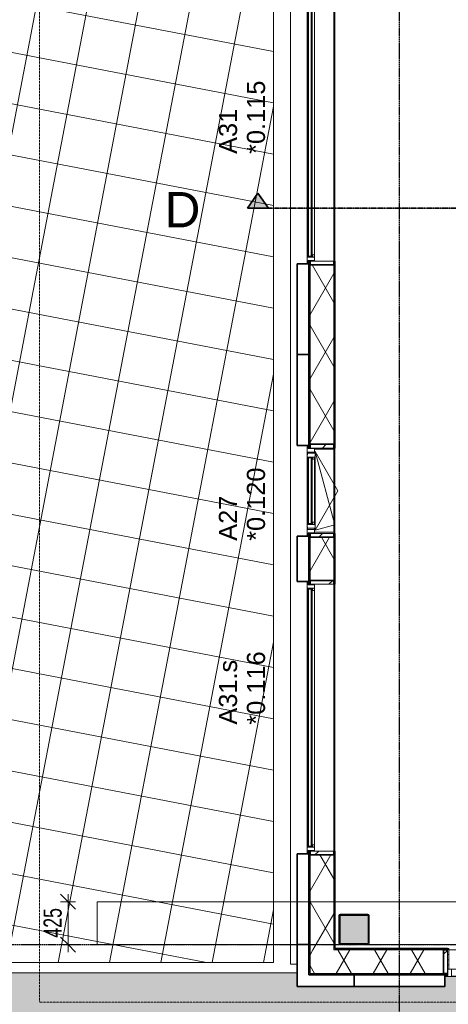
# Model space of a CAD drawing. Header units: millimetres. Extents: x -80560 to 110805, y -11020 to 52719.
# Tile 8 of 152: x 36527 to 40780, y 9408 to 19171. Entities that reach past the tile are written whole.
import ezdxf

# ---------------------------------------------------------------- set-up
doc = ezdxf.new("R2010")
doc.units = ezdxf.units.MM
for name, pattern in [('CENTER2', [20, 8, -4, 4, -4]), ('DASHDOT2', [8, 4, -2, 0, -2]), ('DASHED2', [6, 4, -2]), ('DASHED2-1', [3, 2, -1])]:
    doc.linetypes.add(name, pattern=pattern)
for name, color, linetype, lineweight in [('A-ANNO-DIMS', 211, 'Continuous', 9), ('A-ANNO-DIMS-100', 211, 'Continuous', 9), ('A-DETL-HDLN', 90, 'DASHED2', 18), ('A-DETL-MBND', 5, 'Continuous', 18), ('A-FLOR', 192, 'Continuous', 18), ('A-FLOR-OVHD', 1, 'DASHED2-1', 18), ('A-FLOR-PATT', 8, 'Continuous', 18), ('A-GENM', 13, 'Continuous', 18), ('A-GLAZ', 151, 'Continuous', 18), ('A-GLAZ-IDEN', 152, 'Continuous', 18), ('A-GLAZ-SILL', 1, 'Continuous', 18), ('A-WALL', 113, 'Continuous', 35), ('A-WALL-PATT', 111, 'Continuous', 35), ('G-ANNO-SYMB', 111, 'Continuous', 9), ('S-COLS', 52, 'Continuous', 18), ('S-GRID', 1, 'Continuous', 9)]:
    doc.layers.add(name, color=color, linetype=linetype, lineweight=lineweight)
doc.styles.add('Arial', font='arial.ttf', dxfattribs={"height": 180})
doc.styles.add('Arial_4', font='arial.ttf', dxfattribs={"height": 350})
doc.styles.add('Arial_6', font='arial.ttf', dxfattribs={"width": 0.7, "height": 180})
doc.dimstyles.new('n3o_1_8', dxfattribs={"dimscale": 304.8, "dimtxt": 183.646692, "dimasz": 0.492126, "dimexe": 0.246063, "dimexo": 0.0625, "dimgap": 0.032808, "dimtad": 1, "dimdec": 0, "dimdsep": 46, "dimtxsty": 'Arial_6', "dimblk1": 'OBLIQUE', "dimblk2": 'OBLIQUE', "dimsah": 1, "dimcen": 0.09, "dimdle": 0.246063, "dimazin": 0, "dimtfac": 1, "dimtdec": 4, "dimtix": 1, "dimtmove": 0, "dimatfit": 3, "dimfxl": 0.246063, "dimfxlon": 1, "dimtvp": 1, "dimtolj": 1, "dimtzin": 0, "dimarcsym": 2})
doc.dimstyles.new('n3o_1_8_3', dxfattribs={"dimscale": 304.8, "dimtxt": 183.646692, "dimasz": 0.492126, "dimexe": 0.246063, "dimexo": 0.0625, "dimgap": 0.032808, "dimtad": 1, "dimdec": 0, "dimdsep": 46, "dimtxsty": 'Arial_6', "dimblk1": 'OBLIQUE', "dimblk2": 'OBLIQUE', "dimsah": 1, "dimcen": 0.09, "dimdle": 0.246063, "dimazin": 0, "dimtfac": 1, "dimtdec": 4, "dimtix": 1, "dimtmove": 0, "dimatfit": 3, "dimfxl": 0.246063, "dimfxlon": 1, "dimtvp": 1, "dimtolj": 1, "dimtzin": 0, "dimarcsym": 2})
pattern_1 = [(45, (0, 0), (-141.4214, 141.4214), [])]
pattern_2 = [(60, (24894.82, 0), (-274.963, 158.75), []), (120, (24894.82, 0), (-274.963, -158.75), [])]

# ---------------------------------------------------------------- blocks, each defined once
blk = doc.blocks.new('Leonardo College_EHA_1489_R18_CF_situatie_2020_rvt-1-DO_00 begane grond')
at = {"layer": 'A-FLOR-PATT', "lineweight": 9}
h = blk.add_hatch(dxfattribs=at)
h.set_pattern_fill('FP_25', color=43, style=0, pattern_type=2)
h.set_pattern_definition([(169.149, (24084.14, 38525.2), (-94.128, -491.06), []), (259.149, (24084.14, 38525.2), (491.06, -94.128), [])])
h.paths.add_polyline_path([(14151.7, 9821), (14151.7, 34634), (13184, 34634), (13184, 34771), (12951.7, 34771), (12951.7, 48157), (13184, 48157), (13184, 48216), (18550, 48216), (18550, 48157), (19450, 48157), (19450, 48216), (19700, 48216), (19700, 48157), (20600, 48157), (20600, 48216), (21650, 48216), (21650, 48157), (22550, 48157), (22550, 48216), (23000, 48216), (23000, 48157), (24100, 48157), (24100, 48216), (26625, 48216), (26625, 48202), (26650, 48201.5), (26650, 48157), (28000, 48157), (28000, 48202), (28025, 48202), (28025, 48216), (29775, 48216), (29775, 48202), (29800, 48201), (29800, 48157), (29805, 48157), (29805, 48201), (29825, 48201), (29825, 48166.5), (31125, 48166.5), (31125, 48201), (31145, 48201), (31145, 48157), (31150, 48157), (31150, 48202), (31175, 48202), (31175, 48216), (32800, 48216), (32800, 48157), (33630.7, 48157), (33630.7, 49580.6), (7590.2, 49580.6), (7590.2, 9821), (12289, 9821)], flags=0)
h.paths.add_polyline_path([(10632.4, 32055), (10632.4, 32075), (10622.4, 32075), (10622.4, 32055), (10282.4, 32055), (10282.4, 32075), (10272.4, 32075), (10272.4, 32055), (9932.4, 32055), (9932.4, 32075), (9922.4, 32075), (9922.4, 32055), (9582.4, 32055), (9582.4, 32075), (9572.4, 32075), (9572.4, 32055), (9232.4, 32055), (9232.4, 32075), (9222.4, 32075), (9222.4, 32055), (8882.4, 32055), (8882.4, 32075), (8877.4, 32075), (8877.4, 32655), (10977.4, 32655), (10977.4, 32075), (10972.4, 32075), (10972.4, 32055)], flags=0)
h.paths.add_polyline_path([(67959.7, 48157), (67959.7, 49580.6), (48811.5, 49580.6), (48807.2, 48216), (49300, 48216), (49300, 48157), (51100, 48157), (51100, 48216), (54550, 48216), (54550, 48157), (57250, 48157), (57250, 48216), (60400, 48216), (60400, 48157), (62200, 48157), (62200, 48216), (64450, 48216), (64450, 48157), (67499.3, 48157)], flags=0)
h.paths.add_polyline_path([(27719, 48165.9), (27719, 48210.9), (27991, 48210.9), (27991, 48165.9), (27853.6, 48165.9)], flags=0)
h.paths.add_polyline_path([(27266.3, 48165.9), (26659, 48165.9), (26659, 48210.9), (27711, 48210.9), (27711, 48165.9), (27559.9, 48165.9)], flags=0)
h.paths.add_polyline_path([(31120.2, 48171), (29829, 48171), (29829, 48201), (31120.2, 48201)], flags=0)
h = blk.add_hatch(dxfattribs=at)
h.set_pattern_fill('FP_27', color=93, style=0, pattern_type=2)
h.set_pattern_definition([(90, (0, 0), (-456.197, 456.197), [120.967, -791.427]), (45, (0, 0), (-456.197, 456.197), [120.968, -524.193]), (135, (0, 0), (-456.197, -456.197), [120.968, -524.193])])
h.paths.add_polyline_path([(53547.8, 6923), (67447.4, 6923), (67424.9, 9701), (65130, 9701), (65130, 9711.4), (64440, 9713), (64440, 9701), (64450, 9701), (64450, 9584), (62200, 9584), (62200, 9701), (62210, 9701), (62210, 9720), (61625.9, 9721), (60390, 9721), (60390, 9701), (60400, 9701), (60400, 9584), (57700, 9584), (57700, 9701), (57710, 9701), (57710, 9721), (54990, 9721), (54990, 9701), (55000, 9701), (55000, 9584), (52300, 9584), (52300, 9701), (52268, 9701), (52268, 9694), (52290, 9694), (52290, 9684), (49610, 9684), (49610, 9694), (49632, 9694), (49632, 9701), (49600, 9700), (49600, 9584), (47450, 9584), (47450, 9701), (47418, 9701), (47418, 9694), (47440, 9694), (47440, 9684), (42960, 9684), (42960, 9694), (42982, 9694), (42982, 9701), (42950, 9700), (42950, 9584), (41600, 9584), (41600, 9701), (41568, 9701), (41568, 9694), (41590, 9694), (41590, 9684), (40683.4, 9684), (40682.5, 9678), (39817.5, 9678), (39816.6, 9684), (39710, 9684), (39710, 9694), (39732, 9694), (39732, 9701), (39700, 9701), (39700, 9584), (38800, 9584), (38800, 9701), (38768, 9701), (38768, 9694), (38790, 9694), (38790, 9684), (37910, 9684), (37910, 9694), (37932, 9694), (37932, 9701), (37900, 9701), (37900, 9584), (35200, 9584), (35200, 9701), (35168, 9701), (35168, 9694), (35190, 9694), (35190, 9684), (32510, 9684), (32510, 9694), (32532, 9694), (32532, 9701), (32500, 9701), (32500, 9584), (30100, 9584), (30100, 9701), (30068, 9701), (30068, 9694), (30090, 9694), (30090, 9684), (29210, 9684), (29210, 9694), (29232, 9694), (29232, 9701), (29200, 9701), (29200, 9584), (28527, 9584), (28527, 9701), (28495, 9701), (28495, 9694), (28517, 9694), (28517, 9684), (28412, 9684), (28409.5, 9668), (27544.5, 9668), (27542, 9684), (27437, 9684), (27437, 9694), (27459, 9694), (27459, 9701), (27427, 9701), (27427, 9584), (25750, 9584), (25750, 9701), (25718, 9701), (25718, 9694), (25740, 9694), (25740, 9684), (23960, 9684), (23960, 9694), (23982, 9694), (23982, 9701), (23950, 9700), (23950, 9584), (23050, 9584), (23050, 9701), (23018, 9701), (23018, 9694), (23040, 9694), (23040, 9684), (22160, 9684), (22160, 9694), (22182, 9694), (22182, 9701), (22150, 9701), (22150, 9584), (20350, 9584), (20350, 9701), (20318, 9701), (20318, 9694), (20340, 9694), (20340, 9684), (15860, 9684), (15860, 9694), (15882, 9694), (15882, 9701), (15850, 9700), (15850, 9584), (14384, 9584), (14384, 9721), (7590.2, 9721), (7590.2, 6923), (52710.1, 6923)], flags=0)
h.paths.add_polyline_path([(30068, 9713), (30073, 9713), (30073, 9721), (30068, 9721)], flags=0)
h.paths.add_polyline_path([(29227, 9713), (29232, 9713), (29232, 9721), (29227, 9721)], flags=0)
at = {"layer": 'A-DETL-MBND', "color": 254}
for p, q in [((14320.7, 34634), (14320.7, 9807)), ((14320.7, 9807), (14320.7, 34634)), ((14320.7, 9807), (14384, 9807)), ((14384, 9807), (14320.7, 9807))]:
    blk.add_line(p, q, dxfattribs=at)
at = {"layer": 'A-FLOR', "color": 7}
for p, q in [((14151.7, 9821), (14151.7, 34634)), ((7590.2, 9821), (14151.7, 9821)), ((14384, 9721), (7590.2, 9721))]:
    blk.add_line(p, q, dxfattribs=at)
blk = doc.blocks.new('NLRS_28_SCO_UN_staalkolom koker betongevuld_gen_CGA - kolom B-V235-DO_00 begane grond')
at = {"layer": 'S-COLS', "lineweight": 5}
h = blk.add_hatch(dxfattribs=at)
h.set_pattern_fill('FP_204', color=256, style=0, pattern_type=2)
h.set_pattern_definition([(45, (-14950, -10150), (-99.9997, 99.9997), []), (45, (-14865, -10150), (-99.9997, 99.9997), []), (45, (-14860, -10150), (-99.9997, 99.9997), []), (45, (-14855, -10150), (-99.9997, 99.9997), []), (45, (-14850, -10150), (-99.9997, 99.9997), []), (45, (-14845, -10150), (-99.9997, 99.9997), []), (45, (-14840, -10150), (-99.9997, 99.9997), []), (45, (-14835, -10150), (-99.9997, 99.9997), [])])
h.paths.add_polyline_path([(138, -150), (146.5, -146.5), (150, -138), (150, 138), (146.5, 146.5), (138, 150), (-138, 150), (-146.5, 146.5), (-150, 138), (-150, -138), (-146.5, -146.5), (-138, -150)], flags=0)
h.paths.add_polyline_path([(-134, -142), (-139.7, -139.7), (-142, -134), (-142, 134), (-139.7, 139.7), (-134, 142), (134, 142), (139.7, 139.7), (142, 134), (142, -134), (139.7, -139.7), (134, -142)], flags=0)
at = {"layer": 'S-COLS', "lineweight": 9}
blk.add_hatch(color=256, dxfattribs=at).paths.add_polyline_path([(134, -142), (139.7, -139.7), (142, -134), (142, 134), (139.7, 139.7), (134, 142), (-134, 142), (-139.7, 139.7), (-142, 134), (-142, -134), (-139.7, -139.7), (-134, -142)], flags=0)
at = {"layer": 'S-COLS'}
for p, q in [((-150, 138), (-150, -138)), ((-142, -134), (-142, 134)), ((138, 150), (-138, 150)), ((-134, 142), (134, 142)), ((142, 134), (142, -134)), ((150, -138), (150, 138)), ((-138, -150), (138, -150)), ((134, -142), (-134, -142))]:
    blk.add_line(p, q, dxfattribs=at)
at = {"layer": 'S-COLS', "lineweight": 35}
for p, q in [((-142, 134), (-142, -134)), ((134, 142), (-134, 142)), ((142, -134), (142, 134)), ((-134, -142), (134, -142))]:
    blk.add_line(p, q, dxfattribs=at)
at = {"layer": 'S-COLS'}
for centre, radius, start, end in [((-138, 138), 12, 90, 180), ((-134, 134), 8, 90, 180), ((134, 134), 8, 0, 90), ((138, 138), 12, 0, 90), ((-138, -138), 12, 180, 270), ((-134, -134), 8, 180, 270), ((134, -134), 8, 270, 0), ((138, -138), 12, 270, 360)]:
    blk.add_arc(centre, radius, start, end, dxfattribs=at)
at = {"layer": 'S-COLS', "lineweight": 35}
for centre, start, end in [((-134, 134), 90, 180), ((134, 134), 360, 90), ((-134, -134), 180, 270), ((134, -134), 270, 360)]:
    blk.add_arc(centre, 8, start, end, dxfattribs=at)
blk = doc.blocks.new('19112_SW_LeonardoCollege_R2020_rvt-1-DO_00 begane grond')
at = {"color": 50, "lineweight": 9}
blk.add_blockref('NLRS_28_SCO_UN_staalkolom koker betongevuld_gen_CGA - kolom B-V235-DO_00 begane grond', (14950, 10150), dxfattribs=at)
blk = doc.blocks.new('merk 2700 vast glas HOOG - merk 2700 vast glas HOOG-32422013-DO_00 begane grond')
at = {"layer": 'A-GLAZ'}
for p, q in [((-1262, 0), (-1340, 0)), ((-1340, 0), (-1340, -10)), ((-1262, -4), (-1262, 0)), ((1340, 0), (1262, 0)), ((1262, 0), (1262, -4)), ((1340, -10), (1340, 0)), ((-1340, -10), (-1318, -10)), ((-1318, -10), (-1318, -72)), ((-1318, -72), (-1284, -72)), ((-1284, -72), (-1284, -4)), ((-1284, -4), (-1262, -4)), ((1262, -4), (1284, -4)), ((1284, -4), (1284, -72)), ((1284, -72), (1318, -72)), ((1318, -72), (1318, -10)), ((1318, -10), (1340, -10))]:
    blk.add_line(p, q, dxfattribs=at)
at = {"layer": 'A-GLAZ-SILL'}
for p, q in [((1262, 0), (-1262, 0)), ((1262, -4), (-1262, -4))]:
    blk.add_line(p, q, dxfattribs=at)
blk = doc.blocks.new('merk 2700 vast glas HOOG - merk 2700 vast glas HOOG-33734846-DO_00 begane grond')
at = {"layer": 'A-GLAZ'}
for p, q in [((-1340, 10), (-1318, 10)), ((-1340, 0), (-1340, 10)), ((-1318, 72), (-1284, 72)), ((-1318, 10), (-1318, 72)), ((-1284, 72), (-1284, 4)), ((-1284, 4), (-1262, 4)), ((-1262, 4), (-1262, 0)), ((1262, 4), (1284, 4)), ((1262, 0), (1262, 4)), ((1284, 72), (1318, 72)), ((1284, 4), (1284, 72)), ((1318, 72), (1318, 10)), ((1318, 10), (1340, 10)), ((1340, 10), (1340, 0)), ((-1262, 0), (-1340, 0)), ((1340, 0), (1262, 0))]:
    blk.add_line(p, q, dxfattribs=at)
at = {"layer": 'A-GLAZ-SILL'}
for p, q in [((-1262, 4), (1262, 4)), ((-1262, 0), (1262, 0))]:
    blk.add_line(p, q, dxfattribs=at)
blk = doc.blocks.new('NLRS_41_GM_WPB_spouwlat-SH_generiek_ISR - 235x38-V34-DO_00 begane grond')
at = {"layer": 'A-GENM'}
h = blk.add_hatch(dxfattribs=at)
h.set_pattern_fill('FP_78', color=256, style=0, pattern_type=2)
h.set_pattern_definition(pattern_1)
h.paths.add_polyline_path([(15877, 9713), (15877, 9948), (15839, 9948), (15839, 9713)], flags=0)
for p, q in [((15877, 9948), (15839, 9948)), ((15839, 9948), (15839, 9713)), ((15877, 9713), (15877, 9948)), ((15839, 9713), (15877, 9713))]:
    blk.add_line(p, q, dxfattribs=at)
blk = doc.blocks.new('NLRS_41_GM_WPB_spouwlat-SH_generiek_ISR - 235x38-33868840-DO_00 begane grond')
at = {"layer": 'A-DETL-MBND'}
for p, q in [((15889, 9948), (20311, 9948)), ((15877, 9713), (15882, 9713)), ((20318, 9713), (20323, 9713))]:
    blk.add_line(p, q, dxfattribs=at)
blk = doc.blocks.new('41_dagkanten_SH_generiek_ISR - 12x204_5-V37-DO_00 begane grond')
at = {"layer": 'A-GENM'}
h = blk.add_hatch(dxfattribs=at)
h.set_pattern_fill('FP_80', color=256, style=0, pattern_type=2)
h.set_pattern_definition([(0, (0, 0), (0, 50), [])])
h.paths.add_polyline_path([(15882, 9756), (15889, 9756), (15889, 9960.5), (15877, 9960.5), (15877, 9756)], flags=0)
for p, q in [((15889, 9960.5), (15877, 9960.5)), ((15877, 9960.5), (15877, 9756)), ((15889, 9756), (15889, 9960.5)), ((15877, 9756), (15882, 9756))]:
    blk.add_line(p, q, dxfattribs=at)
blk = doc.blocks.new('merk 4500 draaikiep 1x HOOG - merk 4500 draaikiep 1x HOOG-33743888-DO_00 begane grond')
at = {"layer": 'A-GLAZ'}
for p, q in [((-2240, 10), (-2218, 10)), ((-2240, 0), (-2240, 10)), ((-2218, 72), (-2184, 72)), ((-2218, 10), (-2218, 72)), ((-2184, 72), (-2184, 4)), ((-2184, 4), (-2162, 4)), ((-2162, 4), (-2162, 0)), ((1360, 4), (1382, 4)), ((1360, 0), (1360, 4)), ((1382, 72), (1416, 72)), ((1382, 4), (1382, 72)), ((1416, 72), (1416, 4)), ((1416, 4), (1438, 4)), ((1438, 4), (1438, 0)), ((2162, 4), (2184, 4)), ((2162, 0), (2162, 4)), ((2184, 72), (2218, 72)), ((2184, 4), (2184, 72)), ((2218, 72), (2218, 10)), ((2218, 10), (2240, 10)), ((2240, 10), (2240, 0)), ((-2162, 0), (-2240, 0)), ((1438, 0), (1360, 0)), ((2240, 0), (2162, 0))]:
    blk.add_line(p, q, dxfattribs=at)
at = {"layer": 'A-GLAZ-SILL'}
for p, q in [((-2184, 72), (1382, 72)), ((-2162, 4), (1360, 4)), ((-2162, 0), (1360, 0)), ((1416, 72), (2184, 72)), ((1438, 4), (1443, 4)), ((1438, 0), (1443, 0)), ((2157, 4), (2162, 4)), ((2157, 0), (2162, 0))]:
    blk.add_line(p, q, dxfattribs=at)
blk = doc.blocks.new('merk 900 draaikiep HOOG - merk 900 draaikiep HOOG-32401496-DO_00 begane grond')
at = {"layer": 'A-GLAZ'}
for p, q in [((-362, 0), (-440, 0)), ((-440, 0), (-440, -10)), ((-362, -4), (-362, 0)), ((440, 0), (362, 0)), ((362, 0), (362, -4)), ((440, -10), (440, 0)), ((-440, -10), (-418, -10)), ((-418, -10), (-418, -72)), ((-418, -72), (-384, -72)), ((-384, -72), (-384, -4)), ((-384, -4), (-362, -4)), ((362, -4), (384, -4)), ((384, -4), (384, -72)), ((384, -72), (418, -72)), ((418, -72), (418, -10)), ((418, -10), (440, -10))]:
    blk.add_line(p, q, dxfattribs=at)
at = {"layer": 'A-GLAZ-SILL'}
for p, q in [((-357, 0), (-362, 0)), ((362, 0), (357, 0)), ((-372, -72), (-384, -72)), ((-357, -4), (-362, -4)), ((362, -4), (357, -4)), ((384, -72), (372, -72))]:
    blk.add_line(p, q, dxfattribs=at)
blk = doc.blocks.new('NLRS_41_GM_WPB_spouwlat-SH_generiek_ISR - 235x38-V90-DO_00 begane grond')
at = {"layer": 'A-GENM'}
h = blk.add_hatch(dxfattribs=at)
h.set_pattern_fill('FP_78', color=256, style=0, pattern_type=2)
h.set_pattern_definition(pattern_1)
h.paths.add_polyline_path([(14748, 16739), (14748, 16777), (14513, 16777), (14513, 16739), (14638.4, 16739)], flags=0)
for p, q in [((14748, 16777), (14513, 16777)), ((14513, 16777), (14513, 16739)), ((14513, 16739), (14748, 16739)), ((14748, 16739), (14748, 16777))]:
    blk.add_line(p, q, dxfattribs=at)
blk = doc.blocks.new('NLRS_41_GM_WPB_spouwlat-SH_generiek_ISR - 235x38-33868838-DO_00 begane grond')
at = {"layer": 'A-DETL-MBND'}
for p, q in [((14513, 19423), (14513, 19418)), ((14748, 19411), (14748, 16777)), ((14513, 16782), (14513, 16777))]:
    blk.add_line(p, q, dxfattribs=at)
blk = doc.blocks.new('NLRS_41_GM_WPB_spouwlat-SH_generiek_ISR - 235x38-V93-DO_00 begane grond')
at = {"layer": 'A-GENM'}
h = blk.add_hatch(dxfattribs=at)
h.set_pattern_fill('FP_78', color=256, style=0, pattern_type=2)
h.set_pattern_definition(pattern_1)
h.paths.add_polyline_path([(14748, 14039), (14748, 14077), (14513, 14077), (14513, 14039), (14638.4, 14039)], flags=0)
for p, q in [((14748, 14077), (14513, 14077)), ((14513, 14077), (14513, 14039)), ((14748, 14039), (14748, 14077)), ((14513, 14039), (14748, 14039))]:
    blk.add_line(p, q, dxfattribs=at)
blk = doc.blocks.new('NLRS_41_GM_WPB_spouwlat-SH_generiek_ISR - 235x38-V94-DO_00 begane grond')
at = {"layer": 'A-GENM'}
h = blk.add_hatch(dxfattribs=at)
h.set_pattern_fill('FP_78', color=256, style=0, pattern_type=2)
h.set_pattern_definition(pattern_1)
h.paths.add_polyline_path([(14748, 14923), (14748, 14961), (14513, 14961), (14513, 14923), (14638.4, 14923)], flags=0)
for p, q in [((14748, 14961), (14513, 14961)), ((14513, 14961), (14513, 14923)), ((14748, 14923), (14748, 14961)), ((14513, 14923), (14748, 14923))]:
    blk.add_line(p, q, dxfattribs=at)
blk = doc.blocks.new('NLRS_41_GM_WPB_spouwlat-SH_generiek_ISR - 235x38-V95-DO_00 begane grond')
at = {"layer": 'A-DETL-MBND'}
for p, q in [((14513, 14923), (14513, 14918)), ((14748, 14911), (14748, 14089)), ((14513, 14082), (14513, 14077))]:
    blk.add_line(p, q, dxfattribs=at)
blk = doc.blocks.new('41_dagkanten_SH_generiek_ISR - 12x204_5-V96-DO_00 begane grond')
at = {"layer": 'A-GENM'}
for p, q in [((14556, 14923), (14556, 14918)), ((14760.5, 14923), (14556, 14923)), ((14556, 14911), (14760.5, 14911)), ((14760.5, 14911), (14760.5, 14923))]:
    blk.add_line(p, q, dxfattribs=at)
blk = doc.blocks.new('41_dagkanten_SH_generiek_ISR - 12x204_5-V97-DO_00 begane grond')
at = {"layer": 'A-GENM'}
for p, q in [((14760.5, 14089), (14556, 14089)), ((14556, 14082), (14556, 14077)), ((14556, 14077), (14760.5, 14077)), ((14760.5, 14077), (14760.5, 14089))]:
    blk.add_line(p, q, dxfattribs=at)
blk = doc.blocks.new('NLRS_41_GM_WPB_spouwlat-SH_generiek_ISR - 235x38-V98-DO_00 begane grond')
at = {"layer": 'A-GENM'}
h = blk.add_hatch(dxfattribs=at)
h.set_pattern_fill('FP_78', color=256, style=0, pattern_type=2)
h.set_pattern_definition(pattern_1)
h.paths.add_polyline_path([(14638.4, 10889), (14748, 10889), (14748, 10927), (14513, 10927), (14513, 10889)], flags=0)
for p, q in [((14748, 10927), (14513, 10927)), ((14513, 10927), (14513, 10889)), ((14513, 10889), (14748, 10889)), ((14748, 10889), (14748, 10927))]:
    blk.add_line(p, q, dxfattribs=at)
blk = doc.blocks.new('NLRS_41_GM_WPB_spouwlat-SH_generiek_ISR - 235x38-V99-DO_00 begane grond')
at = {"layer": 'A-GENM'}
h = blk.add_hatch(dxfattribs=at)
h.set_pattern_fill('FP_78', color=256, style=0, pattern_type=2)
h.set_pattern_definition(pattern_1)
h.paths.add_polyline_path([(14748, 13573), (14748, 13611), (14513, 13611), (14513, 13573), (14638.4, 13573)], flags=0)
for p, q in [((14748, 13611), (14513, 13611)), ((14513, 13611), (14513, 13573)), ((14513, 13573), (14748, 13573)), ((14748, 13573), (14748, 13611))]:
    blk.add_line(p, q, dxfattribs=at)
blk = doc.blocks.new('NLRS_41_GM_WPB_spouwlat-SH_generiek_ISR - 235x38-V100-DO_00 begane grond')
at = {"layer": 'A-DETL-MBND'}
for p, q in [((14513, 13573), (14513, 13568)), ((14748, 13573), (14748, 10927)), ((14513, 10932), (14513, 10927))]:
    blk.add_line(p, q, dxfattribs=at)
blk = doc.blocks.new('31_n3o_RT72_raam binnensponning_771017_v3 - Type 1-33702704-DO_00 begane grond')
at = {"layer": 'A-GENM'}
for p, q in [((-312, 4), (-357, 4)), ((-357, 4), (-357, -1)), ((-334, -68), (-334, 0)), ((-334, 0), (-312, 0)), ((-312, 0), (-312, 4)), ((-312, 4), (312, 4)), ((312, 0), (-312, 0)), ((357, 4), (312, 4)), ((312, 4), (312, 0)), ((312, 0), (334, 0)), ((334, 0), (334, -68)), ((357, -1), (357, 4)), ((-372, -72), (-390, -72)), ((-390, -72), (-390, -76)), ((-390, -76), (-340, -76)), ((-357, -1), (-372, -1)), ((-372, -1), (-372, -72)), ((-340, -76), (-334, -68)), ((340, -76), (-340, -76)), ((334, -68), (340, -76)), ((340, -76), (390, -76)), ((372, -1), (357, -1)), ((372, -72), (372, -1)), ((390, -72), (372, -72)), ((390, -76), (390, -72))]:
    blk.add_line(p, q, dxfattribs=at)
blk = doc.blocks.new('Mobility Plan Swing v2 - Mobility Plan Swing v2-33702714-DO_00 begane grond')
at = {"layer": 'A-GENM'}
for p, q in [((-390, 0), (0, 225.2)), ((0, 225.2), (390, 0)), ((-390, 0), (337.7, 195)), ((390, 0), (337.7, 195))]:
    blk.add_line(p, q, dxfattribs=at)
blk = doc.blocks.new('30_n3o_RT72_glas met glaslat - Type 1-33702709-DO_00 begane grond')
at = {"layer": 'A-GENM'}
for points in [[(326.2, -5), (-329, -5), (-329, -11), (329, -11), (329, -5)], [(326.2, -35), (-329, -35), (-329, -41), (329, -41), (329, -35)]]:
    blk.add_hatch(color=256, dxfattribs=at).paths.add_polyline_path(points, flags=0)
for p, q in [((329, -5), (-329, -5)), ((-329, -5), (-329, -11)), ((-325, -5), (-329, -5)), ((-329, -5), (-329, -41)), ((-329, -11), (329, -11)), ((329, -35), (-329, -35)), ((-329, -35), (-329, -41)), ((-329, -41), (329, -41)), ((-329, -41), (-325, -41)), ((-325, -41), (-325, -5)), ((329, -5), (325, -5)), ((325, -5), (325, -41)), ((325, -41), (329, -41)), ((329, -11), (329, -5)), ((329, -41), (329, -5)), ((329, -41), (329, -35))]:
    blk.add_line(p, q, dxfattribs=at)
blk = doc.blocks.new('DPWP_30_n3o_RT72_glas met glaslat Frame1 - Type 1-33702712-DO_00 begane grond')
at = {"layer": 'A-GENM'}
for p, q in [((-317.317, -5), (-334, -15)), ((-334, -15), (-334, -27)), ((-334, -27), (-312, -27)), ((-312, -5), (-317.317, -5)), ((312, -5), (-312, -5)), ((-312, -27), (-312, -5)), ((312, -27), (-312, -27)), ((317.317, -5), (312, -5)), ((312, -5), (312, -27)), ((312, -27), (334, -27)), ((334, -15), (317.317, -5)), ((334, -27), (334, -15))]:
    blk.add_line(p, q, dxfattribs=at)
blk = doc.blocks.new('30_n3o_RT72_glas met glaslat - Type 1-33734841-DO_00 begane grond')
at = {"layer": 'A-GENM'}
for points in [[(-1279, -11), (1279, -11), (1279, -5), (-1279, -5)], [(-1279, -41), (1279, -41), (1279, -35), (-1279, -35)]]:
    blk.add_hatch(color=256, dxfattribs=at).paths.add_polyline_path(points, flags=0)
for p, q in [((1279, -5), (-1279, -5)), ((-1279, -5), (-1279, -11)), ((-1275, -5), (-1279, -5)), ((-1279, -5), (-1279, -41)), ((-1279, -11), (1279, -11)), ((1279, -35), (-1279, -35)), ((-1279, -35), (-1279, -41)), ((-1279, -41), (1279, -41)), ((-1279, -41), (-1275, -41)), ((-1275, -41), (-1275, -5)), ((1279, -5), (1275, -5)), ((1275, -5), (1275, -41)), ((1275, -41), (1279, -41)), ((1279, -11), (1279, -5)), ((1279, -41), (1279, -5)), ((1279, -41), (1279, -35))]:
    blk.add_line(p, q, dxfattribs=at)
blk = doc.blocks.new('DPWP_30_n3o_RT72_glas met glaslat Frame1 - Type 1-33734844-DO_00 begane grond')
at = {"layer": 'A-GENM'}
for p, q in [((-1267.317, -5), (-1284, -15)), ((-1284, -27), (-1262, -27)), ((-1262, -5), (-1267.317, -5)), ((1262, -5), (-1262, -5)), ((-1262, -27), (-1262, -5)), ((1262, -27), (-1262, -27)), ((1267.317, -5), (1262, -5)), ((1262, -5), (1262, -27)), ((1262, -27), (1284, -27)), ((1284, -15), (1267.317, -5))]:
    blk.add_line(p, q, dxfattribs=at)
blk = doc.blocks.new('30_n3o_RT72_glas met glaslat - Type 1-33734849-DO_00 begane grond')
at = {"layer": 'A-GENM'}
for points in [[(1279, 41), (-1279, 41), (-1279, 35), (1279, 35)], [(1279, 11), (-1279, 11), (-1279, 5), (1279, 5)]]:
    blk.add_hatch(color=256, dxfattribs=at).paths.add_polyline_path(points, flags=0)
for p, q in [((1279, 41), (-1279, 41)), ((-1279, 41), (-1279, 35)), ((-1275, 41), (-1279, 41)), ((-1279, 41), (-1279, 5)), ((-1279, 35), (1279, 35)), ((1279, 11), (-1279, 11)), ((-1279, 11), (-1279, 5)), ((-1279, 5), (1279, 5)), ((-1279, 5), (-1275, 5)), ((-1275, 5), (-1275, 41)), ((1279, 41), (1275, 41)), ((1275, 41), (1275, 5)), ((1275, 5), (1279, 5)), ((1279, 35), (1279, 41)), ((1279, 5), (1279, 41)), ((1279, 5), (1279, 11))]:
    blk.add_line(p, q, dxfattribs=at)
blk = doc.blocks.new('DPWP_30_n3o_RT72_glas met glaslat Frame1 - Type 1-33734852-DO_00 begane grond')
at = {"layer": 'A-GENM'}
for p, q in [((-1262, 27), (-1284, 27)), ((-1284, 15), (-1267.317, 5)), ((-1267.317, 5), (-1262, 5)), ((-1262, 27), (1262, 27)), ((-1262, 5), (-1262, 27)), ((-1262, 5), (1262, 5)), ((1284, 27), (1262, 27)), ((1262, 27), (1262, 5)), ((1262, 5), (1267.317, 5)), ((1267.317, 5), (1284, 15))]:
    blk.add_line(p, q, dxfattribs=at)
blk = doc.blocks.new('Section - 00_n3o_sectionmark_detailaanduiding-325618-DO_00 begane grond')
at = {"layer": 'G-ANNO-SYMB'}
blk.add_hatch(color=256, dxfattribs=at).paths.add_polyline_path([(0, 0), (1.05, 1.5), (2.101, 0)], flags=0)
at = {"layer": 'G-ANNO-SYMB', "linetype": 'DASHDOT2', "lineweight": 35}
for p, q in [((1.05, 1.5), (0, 0)), ((2.101, 0), (1.05, 1.5)), ((0, 0), (2.101, 0))]:
    blk.add_line(p, q, dxfattribs=at)
blk = doc.blocks.new('DIMBLOCK272-DO_00 begane grond')
at = {"layer": 'A-ANNO-DIMS-100'}
for p, q in [((102364.8, 10470.3), (102364.8, 5571.3)), ((102364.8, 5646.3), (102364.8, 10470.3)), ((39278.8, 5646.3), (39353.8, 5721.3)), ((39278.8, 5721.3), (39278.8, 5571.3)), ((39278.8, 5646.3), (39278.8, 5721.3)), ((102364.8, 5646.3), (102439.8, 5721.3)), ((39203.8, 5646.3), (102439.8, 5646.3)), ((39278.8, 5646.3), (39203.8, 5571.3)), ((102364.8, 5646.3), (102289.8, 5571.3))]:
    blk.add_line(p, q, dxfattribs=at)
at = {"layer": 'A-ANNO-DIMS-100', "color": 0, "insert": (70581.7, 5889.9), "char_height": 180, "width": 576.368, "attachment_point": 1, "line_spacing_factor": 0.941778, "style": 'Arial_6'}
blk.add_mtext('63086', dxfattribs=at)
blk = doc.blocks.new('_Oblique')
at = {"color": 0, "linetype": 'ByBlock', "lineweight": -2}
blk.add_line((-0.5, -0.5), (0.5, 0.5), dxfattribs=at)
blk = doc.blocks.new('DIMBLOCK640-DO_00 begane grond')
at = {"layer": 'A-ANNO-DIMS-100'}
for p, q in [((37007.1, 10425), (36932.1, 10500)), ((37007.1, 9925), (37007.1, 10500)), ((37082.1, 10425), (36932.1, 10425)), ((37007.1, 10425), (37082.1, 10350)), ((37007.1, 10425), (37082.1, 10425)), ((37007.1, 10000), (36932.1, 10075)), ((37082.1, 10000), (36932.1, 10000)), ((37007.1, 10000), (37082.1, 9925)), ((37007.1, 10000), (37082.1, 10000))]:
    blk.add_line(p, q, dxfattribs=at)
at = {"layer": 'A-ANNO-DIMS-100', "color": 0, "insert": (36763.4, 10068.4), "char_height": 180, "width": 345.821, "attachment_point": 1, "rotation": 90, "line_spacing_factor": 0.941778, "style": 'Arial_6'}
blk.add_mtext('425', dxfattribs=at)

msp = doc.modelspace()

# ---------------------------------------------------------------- hatches: boundary and pattern name
at = {"layer": 'A-WALL-PATT', "lineweight": 18}
h = msp.add_hatch(dxfattribs=at)
h.set_pattern_fill('FP_87', color=256, style=0, pattern_type=2)
h.set_pattern_definition([(270, (39395.82, 16277.126), (50, 9e-14), [])])
h.paths.add_polyline_path([(39407.8, 9713), (39407.8, 10927), (39395.8, 10927), (39395.8, 9713)], flags=0)
h.paths.add_polyline_path([(39407.8, 13573), (39407.8, 14077), (39395.8, 14077), (39395.8, 13573)], flags=0)
h.paths.add_polyline_path([(39407.8, 14923), (39407.8, 16777), (39395.8, 16777), (39395.8, 14923)], flags=0)
h.paths.add_polyline_path([(39395.8, 19423), (39407.8, 19423), (39407.8, 19927), (39395.8, 19927), (39395.8, 19587)], flags=0)
h.paths.add_polyline_path([(39395.8, 20773), (39407.8, 20773), (39407.8, 22593.8), (39395.8, 22593.8), (39395.8, 20920)], flags=0)
h = msp.add_hatch(dxfattribs=at)
h.set_pattern_fill('FP_2', color=256, style=0, pattern_type=2)
h.set_pattern_definition(pattern_2)
h.paths.add_polyline_path([(39533.2, 9948), (39642.8, 9948), (39642.8, 10889), (39407.8, 10889), (39407.8, 9948)], flags=0)
h.paths.add_polyline_path([(39533.2, 13611), (39642.8, 13611), (39642.8, 14039), (39407.8, 14039), (39407.8, 13611)], flags=0)
h.paths.add_polyline_path([(39407.8, 14961), (39642.8, 14961), (39642.8, 16739), (39407.8, 16739), (39407.8, 16254.4)], flags=0)
h.paths.add_polyline_path([(39407.8, 19461), (39642.8, 19461), (39642.8, 19889), (39407.8, 19889), (39407.8, 19587)], flags=0)
h.paths.add_polyline_path([(39407.8, 20811), (39642.8, 20811), (39642.8, 22593.8), (39407.8, 22593.8), (39407.8, 20920)], flags=0)
h = msp.add_hatch(dxfattribs=at)
h.set_pattern_fill('FP_88', color=256, angle=90, style=0, pattern_type=2)
h.set_pattern_definition([(1e-13, (39395.82, 16277.126), (-9e-14, 50), [])])
h.paths.add_polyline_path([(39655.3, 9960.5), (39655.3, 10927), (39642.8, 10927), (39642.8, 9960.5)], flags=0)
h.paths.add_polyline_path([(39655.3, 13573), (39655.3, 14077), (39642.8, 14077), (39642.8, 13573)], flags=0)
h.paths.add_polyline_path([(39642.8, 14923), (39655.3, 14923), (39655.3, 16777), (39642.8, 16777), (39642.8, 14961)], flags=0)
h.paths.add_polyline_path([(39655.3, 19423), (39655.3, 19927), (39642.8, 19927), (39642.8, 19423)], flags=0)
h.paths.add_polyline_path([(39655.3, 20773), (39655.3, 22593.8), (39642.8, 22593.8), (39642.8, 20773)], flags=0)
h = msp.add_hatch(dxfattribs=at)
h.set_pattern_fill('FP_231', color=256, angle=90, style=0, pattern_type=2)
h.set_pattern_definition([(90, (58858.82, 9701), (-50, -2e-13), [])])
h.paths.add_polyline_path([(77167.8, 9948), (78321.8, 9948), (78321.8, 9960.5), (77167.8, 9960.5)], flags=0)
h.paths.add_polyline_path([(72317.8, 9948), (74521.8, 9948), (74521.8, 9960.5), (72317.8, 9960.5)], flags=0)
h.paths.add_polyline_path([(67725.7, 9948), (67871.8, 9948), (67871.8, 9960.5), (66467.8, 9960.5), (66467.8, 9948), (66551, 9948)], flags=0)
h.paths.add_polyline_path([(64583.8, 9948), (64621.8, 9948), (64621.8, 9960.5), (63667.8, 9960.5), (63667.8, 9948), (64201.6, 9948)], flags=0)
h.paths.add_polyline_path([(62821.8, 9948), (62821.8, 9960.5), (60067.8, 9960.5), (60067.8, 9948), (62783.8, 9948)], flags=0)
h.paths.add_polyline_path([(56566.2, 9948), (57421.8, 9948), (57421.8, 9960.5), (54967.8, 9960.5), (54967.8, 9948), (56272.5, 9948)], flags=0)
h.paths.add_polyline_path([(53923.1, 9948), (54121.8, 9948), (54121.8, 9960.5), (53394.8, 9960.5), (53394.8, 9948), (53629.4, 9948)], flags=0)
h.paths.add_polyline_path([(51867.4, 9948), (52348.8, 9948), (52348.8, 9960.5), (50617.8, 9960.5), (50617.8, 9948), (51573.7, 9948)], flags=0)
h.paths.add_polyline_path([(48871.8, 9948), (48871.8, 9960.5), (47917.8, 9960.5), (47917.8, 9948), (48833.8, 9948)], flags=0)
h.paths.add_polyline_path([(47071.8, 9948), (47071.8, 9960.5), (45217.8, 9960.5), (45217.8, 9948), (47033.8, 9948)], flags=0)
h.paths.add_polyline_path([(40707.9, 9948), (40771.8, 9948), (40771.8, 9960.5), (39642.8, 9960.5), (39642.8, 9948)], flags=0)
h = msp.add_hatch(dxfattribs=at)
h.set_pattern_fill('FP_2', color=256, style=0, pattern_type=2)
h.set_pattern_definition(pattern_2)
h.paths.add_polyline_path([(78297.9, 9713), (78321.8, 9713), (78321.8, 9948), (77205.8, 9948), (77205.8, 9713), (77710.5, 9713)], flags=0)
h.paths.add_polyline_path([(74483.8, 9713), (74483.8, 9948), (72355.8, 9948), (72355.8, 9713), (74186.5, 9713)], flags=0)
h.paths.add_polyline_path([(67725.7, 9713), (67833.8, 9713), (67833.8, 9948), (66505.8, 9948), (66505.8, 9713), (66551, 9713)], flags=0)
h.paths.add_polyline_path([(64495.3, 9713), (64583.8, 9713), (64583.8, 9948), (63705.8, 9948), (63705.8, 9713), (64201.6, 9713)], flags=0)
h.paths.add_polyline_path([(62783.8, 9713), (62783.8, 9948), (60105.8, 9948), (60105.8, 9713), (62733.3, 9713)], flags=0)
h.paths.add_polyline_path([(57153.5, 9713), (57383.8, 9713), (57383.8, 9948), (55005.8, 9948), (55005.8, 9713), (56566.2, 9713)], flags=0)
h.paths.add_polyline_path([(54083.8, 9713), (54083.8, 9948), (53432.8, 9948), (53432.8, 9713), (53629.4, 9713)], flags=0)
h.paths.add_polyline_path([(52310.8, 9713), (52310.8, 9948), (50655.8, 9948), (50655.8, 9713), (52161.1, 9713)], flags=0)
h.paths.add_polyline_path([(46875, 9713), (47033.8, 9713), (47033.8, 9948), (45255.8, 9948), (45255.8, 9713), (46581.3, 9713)], flags=0)
h.paths.add_polyline_path([(48833.8, 9713), (48833.8, 9948), (47955.8, 9948), (47955.8, 9713), (48343.3, 9713)], flags=0)
h.paths.add_polyline_path([(40733.8, 9713), (40733.8, 9948), (39407.8, 9948), (39407.8, 9713), (40707.9, 9713)], flags=0)
h = msp.add_hatch(dxfattribs=at)
h.set_pattern_fill('FP_230', color=256, style=0, pattern_type=2)
h.set_pattern_definition([(0, (58858.82, 9701), (2e-14, 50), [])])
h.paths.add_polyline_path([(78321.8, 9701), (78321.8, 9713), (77167.8, 9713), (77167.8, 9701), (78297.9, 9701)], flags=0)
h.paths.add_polyline_path([(74521.8, 9701), (74521.8, 9713), (72317.8, 9713), (72317.8, 9701), (74186.5, 9701)], flags=0)
h.paths.add_polyline_path([(67725.7, 9701), (67871.8, 9701), (67871.8, 9713), (66467.8, 9713), (66467.8, 9701), (66551, 9701)], flags=0)
h.paths.add_polyline_path([(64621.8, 9701), (64621.8, 9713), (63667.8, 9713), (63667.8, 9701), (64495.3, 9701)], flags=0)
h.paths.add_polyline_path([(62733.3, 9701), (62821.8, 9701), (62821.8, 9713), (60067.8, 9713), (60067.8, 9701), (62439.6, 9701)], flags=0)
h.paths.add_polyline_path([(57421.8, 9701), (57421.8, 9713), (54967.8, 9713), (54967.8, 9701), (57153.5, 9701)], flags=0)
h.paths.add_polyline_path([(53629.4, 9701), (54121.8, 9701), (54121.8, 9713), (53394.8, 9713), (53394.8, 9701)], flags=0)
h.paths.add_polyline_path([(52161.1, 9701), (52348.8, 9701), (52348.8, 9713), (50617.8, 9713), (50617.8, 9701), (51867.4, 9701)], flags=0)
h.paths.add_polyline_path([(48049.7, 9701), (48871.8, 9701), (48871.8, 9713), (47917.8, 9713), (47917.8, 9701)], flags=0)
h.paths.add_polyline_path([(46581.3, 9701), (47071.8, 9701), (47071.8, 9713), (45217.8, 9713), (45217.8, 9701), (45406.6, 9701)], flags=0)
h.paths.add_polyline_path([(39395.8, 9701), (40771.8, 9701), (40771.8, 9713), (39395.8, 9713)], flags=0)

# ---------------------------------------------------------------- linework, layer by layer
at = {"layer": 'A-DETL-HDLN'}
for p, q in [((37294.8, 10425), (46694.8, 10425)), ((37294.8, 10000), (37294.8, 10425)), ((46694.8, 10000), (37294.8, 10000))]:
    msp.add_line(p, q, dxfattribs=at)
at = {"layer": 'A-FLOR'}
for p, q in [((39655.3, 14911), (39655.3, 14089)), ((39655.3, 13573), (39655.3, 10927))]:
    msp.add_line(p, q, dxfattribs=at)
at = {"layer": 'A-FLOR-OVHD'}
for p, q in [((36723.8, 9429), (36723.8, 35921)), ((102310.7, 9429), (36723.8, 9429))]:
    msp.add_line(p, q, dxfattribs=at)
at = {"layer": 'A-WALL', "lineweight": 18}
for p, q in [((39642.8, 19411), (39642.8, 16777)), ((39655.3, 19411), (39655.3, 16777)), ((39395.8, 16777), (39395.8, 16782)), ((39407.8, 16777), (39407.8, 16782)), ((39407.8, 16739), (39407.8, 14961)), ((39642.8, 16739), (39642.8, 14961)), ((39395.8, 14918), (39395.8, 14923)), ((39407.8, 14918), (39407.8, 14923)), ((39642.8, 14911), (39642.8, 14089)), ((39655.3, 14911), (39655.3, 14089)), ((39395.8, 14077), (39395.8, 14082)), ((39407.8, 14077), (39407.8, 14082)), ((39407.8, 14039), (39407.8, 13611)), ((39642.8, 14039), (39642.8, 13611)), ((39395.8, 13568), (39395.8, 13573)), ((39407.8, 13568), (39407.8, 13573)), ((39642.8, 13573), (39642.8, 10927)), ((39655.3, 13573), (39655.3, 10927)), ((39395.8, 10927), (39395.8, 10932)), ((39407.8, 10927), (39407.8, 10932)), ((39407.8, 9713), (39407.8, 10889)), ((39642.8, 10889), (39642.8, 9948)), ((39642.8, 9948), (40733.8, 9948)), ((39407.8, 9713), (40733.8, 9713)), ((40776.8, 9713), (40771.8, 9713)), ((40776.8, 9701), (40771.8, 9701))]:
    msp.add_line(p, q, dxfattribs=at)
at = {"layer": 'A-WALL'}
for p, q in [((39395.8, 16750), (39278.8, 16750)), ((39278.8, 16750), (39278.8, 14950)), ((39407.8, 16777), (39395.8, 16777)), ((39395.8, 16777), (39395.8, 14923)), ((39395.8, 14950), (39395.8, 16750)), ((39407.8, 16739), (39407.8, 16777)), ((39642.8, 16739), (39407.8, 16739)), ((39655.3, 16777), (39642.8, 16777)), ((39642.8, 16777), (39642.8, 16739)), ((39655.3, 14923), (39655.3, 16777)), ((39395.8, 15850), (39278.8, 15850)), ((39278.8, 14950), (39395.8, 14950)), ((39407.8, 14923), (39407.8, 14961)), ((39407.8, 14961), (39642.8, 14961)), ((39642.8, 14961), (39642.8, 14923)), ((39395.8, 14923), (39407.8, 14923)), ((39642.8, 14923), (39655.3, 14923)), ((39407.8, 14077), (39395.8, 14077)), ((39395.8, 14077), (39395.8, 13573)), ((39407.8, 14039), (39407.8, 14077)), ((39655.3, 14077), (39642.8, 14077)), ((39642.8, 14077), (39642.8, 14039)), ((39655.3, 13573), (39655.3, 14077)), ((39395.8, 14050), (39278.8, 14050)), ((39278.8, 14050), (39278.8, 13600)), ((39395.8, 13600), (39395.8, 14050)), ((39642.8, 14039), (39407.8, 14039)), ((39278.8, 13600), (39395.8, 13600)), ((39395.8, 13573), (39407.8, 13573)), ((39407.8, 13573), (39407.8, 13611)), ((39407.8, 13611), (39642.8, 13611)), ((39642.8, 13611), (39642.8, 13573)), ((39642.8, 13573), (39655.3, 13573)), ((39395.8, 10900), (39278.8, 10900)), ((39278.8, 10900), (39278.8, 9584)), ((39407.8, 10927), (39395.8, 10927)), ((39395.8, 10927), (39395.8, 9701)), ((39395.8, 9701), (39395.8, 10900)), ((39407.8, 10889), (39407.8, 10927)), ((39642.8, 10889), (39407.8, 10889)), ((39655.3, 10927), (39642.8, 10927)), ((39642.8, 10927), (39642.8, 10889)), ((39655.3, 9960.5), (39655.3, 10927)), ((39395.8, 10000), (39278.8, 10000)), ((40771.8, 9960.5), (39655.3, 9960.5)), ((40771.8, 9948), (40771.8, 9960.5)), ((40733.8, 9713), (40733.8, 9948)), ((40733.8, 9948), (40771.8, 9948)), ((39395.8, 9701), (40771.8, 9701)), ((39844.8, 9701), (39844.8, 9584)), ((40771.8, 9713), (40733.8, 9713)), ((40744.8, 9584), (40744.8, 9701)), ((40771.8, 9701), (40771.8, 9713)), ((39278.8, 9584), (40744.8, 9584))]:
    msp.add_line(p, q, dxfattribs=at)
at = {"layer": 'G-ANNO-SYMB', "linetype": 'DASHDOT2', "lineweight": 35}
msp.add_line((38786.5, 17302.3), (103586.5, 17302.3), dxfattribs=at)
at = {"layer": 'S-GRID', "linetype": 'CENTER2', "lineweight": 25}
for p, q in [((40294.8, 4383.3), (40294.8, 52119.1)), ((29945.3, 10000), (110204.9, 10000))]:
    msp.add_line(p, q, dxfattribs=at)

# ---------------------------------------------------------------- block references
at = {"color": 250, "lineweight": 5}
for name in ['Leonardo College_EHA_1489_R18_CF_situatie_2020_rvt-1-DO_00 begane grond', '19112_SW_LeonardoCollege_R2020_rvt-1-DO_00 begane grond']:
    msp.add_blockref(name, (24894.8, 0), dxfattribs=at)
at = {"layer": 'A-GENM'}
for name, p, rotation in [('30_n3o_RT72_glas met glaslat - Type 1-33734841-DO_00 begane grond', (39382.8, 18100), 90.00000000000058), ('DPWP_30_n3o_RT72_glas met glaslat Frame1 - Type 1-33734844-DO_00 begane grond', (39423.8, 18100), 90.00000000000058), ('31_n3o_RT72_raam binnensponning_771017_v3 - Type 1-33702704-DO_00 begane grond', (39382.8, 14500), 90.00000000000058), ('Mobility Plan Swing v2 - Mobility Plan Swing v2-33702714-DO_00 begane grond', (39458.8, 14500), 270.0000000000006), ('30_n3o_RT72_glas met glaslat - Type 1-33702709-DO_00 begane grond', (39382.8, 14500), 90.00000000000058), ('DPWP_30_n3o_RT72_glas met glaslat Frame1 - Type 1-33702712-DO_00 begane grond', (39423.8, 14500), 90.00000000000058), ('30_n3o_RT72_glas met glaslat - Type 1-33734849-DO_00 begane grond', (39382.8, 12250), 270.0000000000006), ('DPWP_30_n3o_RT72_glas met glaslat Frame1 - Type 1-33734852-DO_00 begane grond', (39423.8, 12250), 270.0000000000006)]:
    msp.add_blockref(name, p, dxfattribs=dict(at, rotation=rotation))
for name in ['NLRS_41_GM_WPB_spouwlat-SH_generiek_ISR - 235x38-33868838-DO_00 begane grond', 'NLRS_41_GM_WPB_spouwlat-SH_generiek_ISR - 235x38-V90-DO_00 begane grond', 'NLRS_41_GM_WPB_spouwlat-SH_generiek_ISR - 235x38-V94-DO_00 begane grond', 'NLRS_41_GM_WPB_spouwlat-SH_generiek_ISR - 235x38-V95-DO_00 begane grond', '41_dagkanten_SH_generiek_ISR - 12x204_5-V96-DO_00 begane grond', 'NLRS_41_GM_WPB_spouwlat-SH_generiek_ISR - 235x38-V93-DO_00 begane grond', '41_dagkanten_SH_generiek_ISR - 12x204_5-V97-DO_00 begane grond', 'NLRS_41_GM_WPB_spouwlat-SH_generiek_ISR - 235x38-V99-DO_00 begane grond', 'NLRS_41_GM_WPB_spouwlat-SH_generiek_ISR - 235x38-V100-DO_00 begane grond', 'NLRS_41_GM_WPB_spouwlat-SH_generiek_ISR - 235x38-V98-DO_00 begane grond', '41_dagkanten_SH_generiek_ISR - 12x204_5-V37-DO_00 begane grond', 'NLRS_41_GM_WPB_spouwlat-SH_generiek_ISR - 235x38-V34-DO_00 begane grond', 'NLRS_41_GM_WPB_spouwlat-SH_generiek_ISR - 235x38-33868840-DO_00 begane grond']:
    msp.add_blockref(name, (24894.8, 0), dxfattribs=at)
at = {"layer": 'A-GLAZ'}
for name, p, rotation in [('merk 2700 vast glas HOOG - merk 2700 vast glas HOOG-32422013-DO_00 begane grond', (39378.8, 18100), 90.00000000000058), ('merk 900 draaikiep HOOG - merk 900 draaikiep HOOG-32401496-DO_00 begane grond', (39378.8, 14500), 90.00000000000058), ('merk 2700 vast glas HOOG - merk 2700 vast glas HOOG-33734846-DO_00 begane grond', (39378.8, 12250), 270.0000000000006)]:
    msp.add_blockref(name, p, dxfattribs=dict(at, rotation=rotation))
msp.add_blockref('merk 4500 draaikiep 1x HOOG - merk 4500 draaikiep 1x HOOG-33743888-DO_00 begane grond', (42994.8, 9684), dxfattribs=at)
at = {"layer": 'G-ANNO-SYMB', "linetype": 'DASHDOT2', "lineweight": 35, "xscale": 99.99999999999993, "yscale": 99.99999999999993, "zscale": 99.99999999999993}
msp.add_blockref('Section - 00_n3o_sectionmark_detailaanduiding-325618-DO_00 begane grond', (38786.5, 17302.3), dxfattribs=at)

# ---------------------------------------------------------------- texts
at = {"layer": 'A-GLAZ-IDEN', "lineweight": 9, "char_height": 180, "attachment_point": 1, "rotation": 90, "style": 'Arial'}
for s, insert, width in [('*0.115', (38781.3, 17840), 865.822), ('A31', (38503.5, 17840), 537.131), ('*0.120', (38781.3, 14003.5), 865.822), ('A27', (38503.5, 14003.5), 537.131), ('*0.116', (38781.3, 12180.6), 865.822), ('A31.s', (38503.5, 12180.6), 761.603)]:
    msp.add_mtext(s, dxfattribs=dict(at, insert=insert, width=width))
at = {"layer": 'G-ANNO-SYMB', "insert": (37966.7, 17462.3), "char_height": 350, "width": 432.911, "attachment_point": 1, "style": 'Arial_4'}
msp.add_mtext('D', dxfattribs=at)

# ---------------------------------------------------------------- dimensions: what is measured, and where the dimension line sits
at = {"layer": 'A-ANNO-DIMS'}
dim = msp.add_linear_dim(base=(37007.1, 10425), p1=(37082.1, 10000), p2=(37082.1, 10425), angle=90, dimstyle='n3o_1_8_3', override={"dimpost": '<>', "dimfxl": 425}, dxfattribs=at)
dim.commit()
dim.dimension.update_dxf_attribs({"geometry": 'DIMBLOCK640-DO_00 begane grond', "text_midpoint": (36905.2, 10212.5)})
dim = msp.add_linear_dim(base=(102364.8, 5646.3), p1=(39278.8, 5721.3), p2=(102364.8, 10470.3), dimstyle='n3o_1_8', override={"dimpost": '<>', "dimfxl": 63264.498951}, dxfattribs=at)
dim.commit()
dim.dimension.update_dxf_attribs({"geometry": 'DIMBLOCK272-DO_00 begane grond', "text_midpoint": (70821.8, 5748.2)})

doc.saveas('drawing.dxf')
